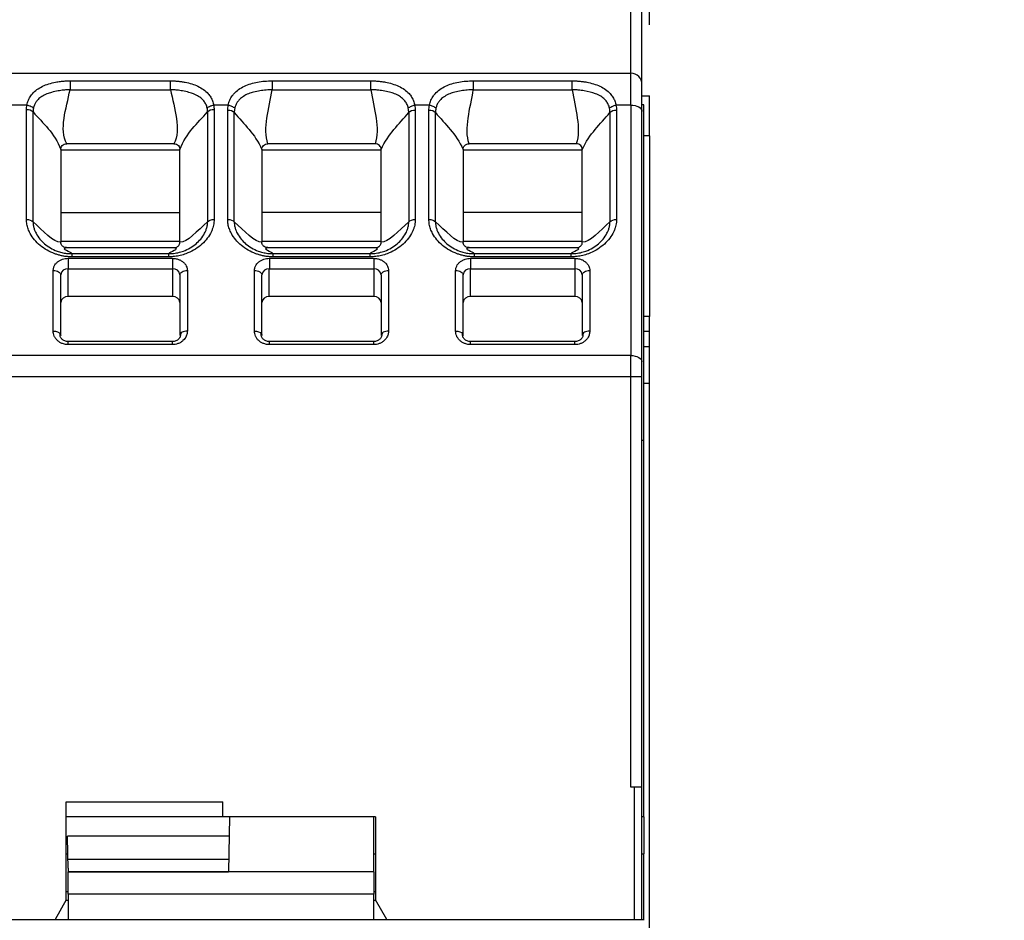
# Model space of a CAD drawing. Header units: millimetres. Extents: x 3 to 274, y 6 to 213.
# Tile 10 of 30: x 62 to 80, y 111 to 127. Entities that reach past the tile are written whole.
import ezdxf

# ---------------------------------------------------------------- set-up
doc = ezdxf.new("R2010")
doc.units = ezdxf.units.MM
doc.layers.add('DIMENSIONS', color=140, linetype='Continuous', lineweight=25)
doc.styles.add('SLDTEXTSTYLE0', font='TXT', dxfattribs={"width": 0.7})
doc.dimstyles.new('SLDDIMSTYLE0', dxfattribs={"dimtxt": 2.158008, "dimasz": 3.302, "dimexe": 0, "dimexo": 0.0625, "dimgap": 0.539502, "dimtad": 0, "dimtih": 1, "dimtoh": 1, "dimlfac": 1.5, "dimrnd": 1e-09, "dimzin": 4, "dimdsep": 46, "dimtxsty": 'SLDTEXTSTYLE0', "dimsah": 1, "dimcen": 0.09, "dimadec": 0, "dimazin": 1, "dimtfac": 1, "dimtmove": 0, "dimatfit": 0, "dimfxl": 1, "dimfrac": 2, "dimtolj": 1, "dimtzin": 12, "dimarcsym": 0})

# ---------------------------------------------------------------- blocks, each defined once
blk = doc.blocks.new('_D')
at = {"layer": 'DIMENSIONS', "transparency": 16777216}
for p, q in [((58.344, 126.865), (58.344, 142.99)), ((73.677, 126.865), (73.677, 142.99)), ((58.344, 139.815), (51.994, 139.815)), ((62.817, 139.815), (62.093, 139.815)), ((62.093, 139.815), (62.093, 136.385)), ((69.23, 139.815), (69.955, 139.815)), ((69.955, 139.815), (69.955, 136.385)), ((73.677, 139.815), (80.027, 139.815)), ((62.093, 136.385), (62.817, 136.385)), ((69.955, 136.385), (69.23, 136.385))]:
    blk.add_line(p, q, dxfattribs=at)
for points in [[(58.344, 139.815), (55.042, 140.323), (55.042, 139.307)], [(73.677, 139.815), (76.979, 139.307), (76.979, 140.323)]]:
    blk.add_solid(points, dxfattribs=at)
at = {"layer": 'DIMENSIONS', "transparency": 16777216, "char_height": 2.1167, "attachment_point": 1, "style": 'SLDTEXTSTYLE0'}
for s, insert in [('23.0', (62.817, 143.027)), ('0.91', (62.817, 139.114))]:
    blk.add_mtext(s, dxfattribs=dict(at, insert=insert))

msp = doc.modelspace()

# ---------------------------------------------------------------- linework, layer by layer
for p, q in [((73.3438, 125.9958), (73.3438, 127.2989)), ((73.5438, 125.8331), (73.5438, 127.2989)), ((58.6771, 125.9958), (73.3438, 125.9958)), ((73.3438, 125.4272), (73.3438, 125.9958)), ((63.3107, 125.8613), (65.1103, 125.8613)), ((66.9265, 125.8613), (68.6945, 125.8613)), ((70.5265, 125.8613), (72.2945, 125.8613)), ((63.3107, 125.7024), (65.1103, 125.7024)), ((66.9265, 125.7024), (68.6945, 125.7024)), ((70.5265, 125.7024), (72.2945, 125.7024)), ((73.5438, 125.5955), (73.6771, 125.5955)), ((73.6771, 124.8788), (73.6771, 125.5955)), ((62.5401, 125.4272), (62.2788, 125.4272)), ((62.532, 123.3813), (62.532, 125.3451)), ((62.6497, 123.3408), (62.6497, 125.3046)), ((65.7712, 125.3046), (65.7712, 123.3408)), ((66.1421, 125.4272), (65.8808, 125.4272)), ((65.889, 125.3451), (65.889, 123.3813)), ((66.132, 123.3813), (66.132, 125.3331)), ((66.2497, 123.3408), (66.2497, 125.2925)), ((69.3712, 125.2925), (69.3712, 123.3408)), ((69.7421, 125.4272), (69.4788, 125.4272)), ((69.489, 125.3331), (69.489, 123.3813)), ((69.732, 123.3813), (69.732, 125.3331)), ((69.8497, 123.3408), (69.8497, 125.2925)), ((72.9712, 125.2925), (72.9712, 123.3408)), ((73.3438, 125.4272), (73.0788, 125.4272)), ((73.089, 125.3331), (73.089, 123.3813)), ((73.3438, 125.4272), (73.3438, 120.948)), ((73.5771, 125.4291), (73.5438, 125.4291)), ((73.5438, 120.8333), (73.5438, 125.3125)), ((73.5771, 119.4291), (73.5771, 125.4291)), ((65.1678, 124.7341), (63.2532, 124.7341)), ((68.7683, 124.7341), (66.8527, 124.7341)), ((72.3683, 124.7341), (70.4527, 124.7341)), ((73.6771, 124.8788), (73.5771, 124.8788)), ((73.6771, 124.8788), (73.6771, 121.6455)), ((63.1438, 124.6301), (63.1438, 124.6249)), ((63.1438, 124.6249), (63.1438, 122.9866)), ((63.1438, 124.6249), (65.2771, 124.6249)), ((65.2771, 124.6249), (65.2771, 124.6301)), ((65.2771, 122.9866), (65.2771, 124.6249)), ((66.7438, 124.6354), (66.7438, 124.6249)), ((66.7438, 124.6249), (66.7438, 122.9866)), ((66.7438, 124.6249), (68.8771, 124.6249)), ((68.8771, 124.6249), (68.8771, 124.6354)), ((68.8771, 122.9866), (68.8771, 124.6249)), ((70.3438, 124.6354), (70.3438, 124.6249)), ((70.3438, 124.6249), (70.3438, 122.9866)), ((70.3438, 124.6249), (72.4771, 124.6249)), ((72.4771, 124.6249), (72.4771, 124.6354)), ((72.4771, 122.9866), (72.4771, 124.6249)), ((63.1438, 123.5069), (65.2771, 123.5069)), ((68.8771, 123.5069), (66.7438, 123.5069)), ((72.4771, 123.5069), (70.3438, 123.5069)), ((63.1438, 122.9866), (63.1438, 122.977)), ((65.2771, 122.9866), (63.1438, 122.9866)), ((65.2771, 122.977), (65.2771, 122.9866)), ((66.7438, 122.9866), (66.7438, 122.977)), ((68.8771, 122.9866), (66.7438, 122.9866)), ((68.8771, 122.977), (68.8771, 122.9866)), ((70.3438, 122.9866), (70.3438, 122.977)), ((72.4771, 122.9866), (70.3438, 122.9866)), ((72.4771, 122.977), (72.4771, 122.9866)), ((63.2507, 122.8774), (65.1703, 122.8774)), ((66.8507, 122.8774), (68.7703, 122.8774)), ((70.4507, 122.8774), (72.3703, 122.8774)), ((63.2771, 122.6864), (65.1438, 122.6864)), ((63.2771, 122.6864), (63.2771, 122.5007)), ((65.0799, 122.769), (63.341, 122.769)), ((65.0799, 122.7127), (63.341, 122.7127)), ((65.1438, 122.6864), (65.1438, 122.5007)), ((66.8771, 122.6864), (68.7438, 122.6864)), ((66.8771, 122.6864), (66.8771, 122.5007)), ((68.6799, 122.769), (66.941, 122.769)), ((68.6799, 122.7127), (66.941, 122.7127)), ((68.7438, 122.6864), (68.7438, 122.5007)), ((70.4771, 122.6864), (72.3438, 122.6864)), ((70.4771, 122.6864), (70.4771, 122.5007)), ((72.2799, 122.769), (70.541, 122.769)), ((72.2799, 122.7127), (70.541, 122.7127)), ((72.3438, 122.6864), (72.3438, 122.5007)), ((63.0105, 121.385), (63.0105, 122.468)), ((63.2751, 122.0036), (63.2751, 122.5007)), ((63.2771, 122.5007), (65.1438, 122.5007)), ((65.1458, 122.5007), (65.1458, 122.0036)), ((65.4105, 122.468), (65.4105, 121.385)), ((66.6105, 121.385), (66.6105, 122.468)), ((66.8751, 122.0036), (66.8751, 122.5007)), ((66.8771, 122.5007), (68.7438, 122.5007)), ((68.7458, 122.5007), (68.7458, 122.0036)), ((69.0105, 122.468), (69.0105, 121.385)), ((70.2105, 121.385), (70.2105, 122.468)), ((70.4751, 122.0036), (70.4751, 122.5007)), ((70.4771, 122.5007), (72.3438, 122.5007)), ((72.3458, 122.5007), (72.3458, 122.0036)), ((72.6105, 122.468), (72.6105, 121.385)), ((63.1438, 121.3086), (63.1438, 122.3915)), ((65.2771, 122.3915), (65.2771, 121.3086)), ((66.7438, 121.3086), (66.7438, 122.3915)), ((68.8771, 122.3915), (68.8771, 121.3086)), ((70.3438, 121.3086), (70.3438, 122.3915)), ((72.4771, 122.3915), (72.4771, 121.3086)), ((65.1458, 122.0036), (63.2751, 122.0036)), ((68.7458, 122.0036), (66.8751, 122.0036)), ((72.3458, 122.0036), (70.4751, 122.0036)), ((73.6771, 121.6455), (73.5771, 121.6455)), ((73.6771, 121.3788), (73.6771, 121.6455)), ((73.6771, 121.3788), (73.5771, 121.3788)), ((73.6771, 121.1121), (73.6771, 121.3788)), ((65.1438, 121.1999), (63.2771, 121.1999)), ((65.1438, 121.143), (63.2771, 121.143)), ((68.7438, 121.1999), (66.8771, 121.1999)), ((68.7438, 121.143), (66.8771, 121.143)), ((72.3438, 121.1999), (70.4771, 121.1999)), ((72.3438, 121.143), (70.4771, 121.143)), ((73.5771, 121.1121), (73.6771, 121.1121)), ((73.6771, 120.4455), (73.6771, 121.1121)), ((73.3438, 120.948), (58.6771, 120.948)), ((73.3438, 120.5656), (73.3438, 120.948)), ((73.3438, 120.5656), (58.6771, 120.5656)), ((73.5438, 120.5656), (73.3438, 120.5656)), ((73.3438, 113.2291), (73.3438, 120.5656)), ((73.5438, 113.2291), (73.5438, 120.5656)), ((73.6771, 120.4455), (73.5771, 120.4455)), ((73.6771, 109.2788), (73.6771, 120.4455)), ((73.5771, 119.4291), (73.5438, 119.4291)), ((73.5771, 112.6958), (73.5771, 119.4291)), ((73.4105, 113.2291), (73.3438, 113.2291)), ((73.4105, 110.8625), (73.4105, 113.2291)), ((73.5438, 113.2291), (73.4105, 113.2291)), ((73.5438, 110.8625), (73.5438, 113.2291)), ((63.2438, 112.9637), (66.0438, 112.9637)), ((63.2438, 111.2089), (63.2438, 112.9637)), ((66.0438, 112.6958), (66.0438, 112.9637)), ((66.0438, 112.6958), (63.2438, 112.6958)), ((68.7771, 112.6958), (66.0438, 112.6958)), ((66.1626, 112.6958), (66.1454, 111.7133)), ((68.7438, 111.7131), (68.7438, 112.6958)), ((68.7771, 112.6958), (68.7771, 111.2089)), ((73.5771, 112.6958), (73.5438, 112.6958)), ((73.5771, 112.6958), (73.5771, 112.0317)), ((66.1565, 112.3494), (63.2671, 112.3494)), ((63.2726, 112.0317), (63.2671, 112.3494)), ((63.2438, 112.0317), (63.2726, 112.0317)), ((63.277, 111.7792), (63.2726, 112.0317)), ((66.1493, 111.9349), (63.2743, 111.9349)), ((68.7438, 112.0317), (68.7771, 112.0317)), ((73.5438, 112.0317), (73.5771, 112.0317)), ((73.5771, 110.8625), (73.5771, 112.0317)), ((63.2771, 111.7792), (63.2771, 111.7133)), ((63.2771, 111.7133), (66.1454, 111.7133)), ((68.7438, 111.7131), (63.2771, 111.7131)), ((63.2771, 111.3132), (63.2771, 111.7131)), ((68.7438, 111.7131), (68.7438, 111.3132)), ((63.2771, 111.3543), (63.2438, 111.3543)), ((68.7771, 111.3543), (68.7438, 111.3543)), ((63.2438, 111.2089), (63.0438, 110.8625)), ((63.2421, 111.2059), (63.2771, 111.2059)), ((68.7438, 111.3132), (63.2771, 111.3132)), ((63.2771, 111.3132), (63.2771, 110.8625)), ((68.7438, 110.8625), (68.7438, 111.3132)), ((68.7438, 111.2059), (68.7788, 111.2059)), ((68.9771, 110.8625), (68.7771, 111.2089)), ((58.6105, 110.8625), (63.0438, 110.8625)), ((63.0438, 110.8625), (63.2771, 110.8625)), ((63.2771, 110.8625), (68.7438, 110.8625)), ((68.7438, 110.8625), (68.9771, 110.8625)), ((68.9771, 110.8625), (73.4105, 110.8625)), ((73.4105, 110.8625), (73.5438, 110.8625)), ((73.5438, 110.8625), (73.5771, 110.8625)), ((73.5771, 110.8455), (73.5771, 110.8625))]:
    msp.add_line(p, q)
at = {"flags": 128}
for points in [[(73.3438, 125.4272), (73.3828, 125.425), (73.4203, 125.4185), (73.4549, 125.4079), (73.4852, 125.3936), (73.5101, 125.3762), (73.5286, 125.3564), (73.54, 125.3349), (73.5438, 125.3125)], [(63.0105, 122.468), (63.0365, 122.4665), (63.0615, 122.4622), (63.0845, 122.4551), (63.1048, 122.4456), (63.1213, 122.434), (63.1337, 122.4208), (63.1412, 122.4064), (63.1438, 122.3915)], [(65.2771, 122.3915), (65.2797, 122.4064), (65.2873, 122.4208), (65.2996, 122.434), (65.3162, 122.4456), (65.3364, 122.4551), (65.3594, 122.4622), (65.3845, 122.4665), (65.4105, 122.468)], [(66.6105, 122.468), (66.6365, 122.4665), (66.6615, 122.4622), (66.6845, 122.4551), (66.7048, 122.4456), (66.7213, 122.434), (66.7337, 122.4208), (66.7412, 122.4064), (66.7438, 122.3915)], [(68.8771, 122.3915), (68.8797, 122.4064), (68.8873, 122.4208), (68.8996, 122.434), (68.9162, 122.4456), (68.9364, 122.4551), (68.9594, 122.4622), (68.9845, 122.4665), (69.0105, 122.468)], [(70.2105, 122.468), (70.2365, 122.4665), (70.2615, 122.4622), (70.2845, 122.4551), (70.3048, 122.4456), (70.3213, 122.434), (70.3337, 122.4208), (70.3412, 122.4064), (70.3438, 122.3915)], [(72.4771, 122.3915), (72.4797, 122.4064), (72.4873, 122.4208), (72.4996, 122.434), (72.5162, 122.4456), (72.5364, 122.4551), (72.5594, 122.4622), (72.5845, 122.4665), (72.6105, 122.468)], [(73.3438, 120.948), (73.3828, 120.9458), (73.4203, 120.9392), (73.4549, 120.9286), (73.4852, 120.9144), (73.5101, 120.897), (73.5286, 120.8772), (73.54, 120.8556), (73.5438, 120.8333)]]:
    msp.add_lwpolyline(points, dxfattribs=at)
for centre, radius, start, end in [((73.3438, 125.7958), 0.2, 0, 90), ((63.2661, 122.378), 0.1231, 85.3185, 173.32688), ((65.1549, 122.378), 0.1231, 6.67312, 94.6815), ((66.8661, 122.378), 0.1231, 85.31849, 173.32689), ((68.7549, 122.378), 0.1231, 6.67312, 94.68151), ((70.4661, 122.378), 0.1231, 85.31849, 173.32689), ((72.3549, 122.378), 0.1231, 6.67312, 94.6815), ((63.2643, 121.8828), 0.1213, 84.88893, 173.75645), ((65.1566, 121.8828), 0.1213, 6.24355, 95.11107), ((66.8643, 121.8828), 0.1213, 84.88893, 173.75645), ((68.7566, 121.8828), 0.1213, 6.24355, 95.11107), ((70.4643, 121.8828), 0.1213, 84.88893, 173.75645), ((72.3566, 121.8828), 0.1213, 6.24355, 95.11107)]:
    msp.add_arc(centre, radius, start, end)
for points, knots in [([(62.5401, 125.4272), (62.5432, 125.4423), (62.5495, 125.4724), (62.5649, 125.5152), (62.5846, 125.556), (62.6091, 125.5948), (62.6507, 125.6473), (62.7176, 125.7075), (62.817, 125.7654), (62.929, 125.8089), (63.0378, 125.8357), (63.1372, 125.8513), (63.2241, 125.8597), (63.2821, 125.8608), (63.3107, 125.8613)], [0, 0, 0, 0, 0.0508972, 0.1020762, 0.1538903, 0.2066799, 0.2607671, 0.3860022, 0.5139532, 0.6379522, 0.7599837, 0.8429749, 0.9225328, 1, 1, 1, 1]), ([(63.3107, 125.8613), (63.3107, 125.8475), (63.3107, 125.8234), (63.3107, 125.7658), (63.3107, 125.7325), (63.3107, 125.7024)], [0, 0, 0, 0, 0.5, 0.5, 1, 1, 1, 1]), ([(65.1103, 125.8613), (65.1316, 125.861), (65.1747, 125.8604), (65.2394, 125.8557), (65.3045, 125.8482), (65.3895, 125.834), (65.4914, 125.809), (65.6033, 125.7656), (65.7027, 125.7079), (65.7775, 125.6408), (65.8292, 125.5708), (65.8635, 125.5026), (65.8751, 125.4522), (65.8808, 125.4272)], [0, 0, 0, 0, 0.0578994, 0.1168055, 0.1773055, 0.2399421, 0.3616467, 0.48541, 0.6134223, 0.7385342, 0.8282084, 0.9148338, 1, 1, 1, 1]), ([(65.1103, 125.7024), (65.1103, 125.7325), (65.1103, 125.7658), (65.1103, 125.8234), (65.1103, 125.8475), (65.1103, 125.8613)], [0, 0, 0, 0, 0.5, 0.5, 1, 1, 1, 1]), ([(66.1421, 125.4272), (66.1455, 125.4423), (66.1522, 125.4724), (66.1682, 125.5151), (66.1885, 125.5559), (66.2137, 125.5947), (66.2565, 125.6476), (66.325, 125.7084), (66.4266, 125.7668), (66.5406, 125.8104), (66.6641, 125.8397), (66.7935, 125.8579), (66.8827, 125.8602), (66.9265, 125.8613)], [0, 0, 0, 0, 0.0505042, 0.1013277, 0.1528158, 0.2053007, 0.2590959, 0.3857399, 0.5142861, 0.6389399, 0.7609645, 0.8824936, 1, 1, 1, 1]), ([(66.9265, 125.8613), (66.9265, 125.8475), (66.9265, 125.8234), (66.9265, 125.7658), (66.9265, 125.7325), (66.9265, 125.7024)], [0, 0, 0, 0, 0.5, 0.5, 1, 1, 1, 1]), ([(68.6945, 125.8613), (68.7162, 125.861), (68.7598, 125.8604), (68.8253, 125.8559), (68.8908, 125.8486), (68.9767, 125.8347), (69.08, 125.8099), (69.1939, 125.7669), (69.2955, 125.7094), (69.3717, 125.6421), (69.4247, 125.5716), (69.4602, 125.503), (69.4727, 125.4523), (69.4788, 125.4272)], [0, 0, 0, 0, 0.0582607, 0.1172346, 0.1774766, 0.2395075, 0.3611641, 0.4855322, 0.6130637, 0.7384113, 0.8283726, 0.9150547, 1, 1, 1, 1]), ([(68.6945, 125.7024), (68.6945, 125.7325), (68.6945, 125.7658), (68.6945, 125.8234), (68.6945, 125.8475), (68.6945, 125.8613)], [0, 0, 0, 0, 0.5, 0.5, 1, 1, 1, 1]), ([(69.7421, 125.4272), (69.7455, 125.4423), (69.7522, 125.4724), (69.7682, 125.5152), (69.7886, 125.556), (69.8138, 125.5948), (69.8567, 125.6478), (69.9253, 125.7086), (70.0269, 125.767), (70.1408, 125.8105), (70.2642, 125.8398), (70.3936, 125.8579), (70.4827, 125.8602), (70.5265, 125.8613)], [0, 0, 0, 0, 0.05050648, 0.10135389, 0.15288869, 0.20544377, 0.2593331, 0.38610337, 0.51468377, 0.63922318, 0.7611163, 0.88249837, 1, 1, 1, 1]), ([(70.5265, 125.8613), (70.5265, 125.8475), (70.5265, 125.8234), (70.5265, 125.7658), (70.5265, 125.7325), (70.5265, 125.7024)], [0, 0, 0, 0, 0.5, 0.5, 1, 1, 1, 1]), ([(72.2945, 125.8613), (72.3162, 125.861), (72.3598, 125.8604), (72.4253, 125.8559), (72.4908, 125.8486), (72.5767, 125.8346), (72.6801, 125.8098), (72.794, 125.7668), (72.8957, 125.7092), (72.9719, 125.642), (73.0248, 125.5715), (73.0603, 125.503), (73.0727, 125.4523), (73.0788, 125.4272)], [0, 0, 0, 0, 0.058255, 0.1172317, 0.1774858, 0.2395388, 0.3612724, 0.4857606, 0.6133895, 0.7386835, 0.8284557, 0.9150481, 1, 1, 1, 1]), ([(72.2945, 125.7024), (72.2945, 125.7325), (72.2945, 125.7658), (72.2945, 125.8234), (72.2945, 125.8475), (72.2945, 125.8613)], [0, 0, 0, 0, 0.5, 0.5, 1, 1, 1, 1]), ([(63.3107, 125.7024), (63.2949, 125.7017), (63.2554, 125.7), (63.1834, 125.6938), (63.0873, 125.6806), (62.9879, 125.6588), (62.8907, 125.6276), (62.8083, 125.586), (62.7438, 125.5361), (62.7003, 125.4831), (62.6709, 125.4313), (62.6609, 125.3917), (62.6559, 125.372)], [0, 0, 0, 0, 0.0528113, 0.131741, 0.2430017, 0.3857175, 0.4965695, 0.6297997, 0.7514225, 0.8340129, 0.9176734, 1, 1, 1, 1]), ([(65.7651, 125.372), (65.7624, 125.3839), (65.757, 125.4079), (65.7433, 125.4414), (65.7261, 125.4729), (65.7054, 125.5021), (65.6704, 125.5413), (65.6122, 125.5863), (65.5297, 125.6278), (65.4326, 125.659), (65.3334, 125.6806), (65.2375, 125.6939), (65.1654, 125.7), (65.126, 125.7017), (65.1103, 125.7024)], [0, 0, 0, 0, 0.0493066, 0.0994341, 0.14986, 0.2000515, 0.249514, 0.3708841, 0.5042645, 0.6149556, 0.757193, 0.8684475, 0.9473068, 1, 1, 1, 1]), ([(66.9265, 125.7024), (66.9099, 125.7018), (66.8735, 125.7004), (66.8002, 125.6953), (66.7046, 125.6844), (66.5997, 125.663), (66.5003, 125.6308), (66.4142, 125.5874), (66.3478, 125.5361), (66.3029, 125.4824), (66.2728, 125.4304), (66.2624, 125.3908), (66.2572, 125.3713)], [0, 0, 0, 0, 0.0546361, 0.119848, 0.243107, 0.3788501, 0.4966129, 0.6295268, 0.7526799, 0.8365839, 0.9195704, 1, 1, 1, 1]), ([(69.3637, 125.3713), (69.3609, 125.3833), (69.3552, 125.4075), (69.3411, 125.4413), (69.3234, 125.4734), (69.302, 125.5032), (69.2661, 125.5432), (69.2065, 125.5888), (69.1216, 125.6303), (69.0223, 125.6615), (68.9193, 125.683), (68.8206, 125.6956), (68.7472, 125.7008), (68.7089, 125.702), (68.6945, 125.7024)], [0, 0, 0, 0, 0.0489107, 0.0987563, 0.1491544, 0.1996997, 0.2500025, 0.3707513, 0.5039505, 0.616797, 0.7569436, 0.8740359, 0.9526074, 1, 1, 1, 1]), ([(70.5265, 125.7024), (70.5099, 125.7018), (70.4735, 125.7004), (70.4002, 125.6953), (70.3048, 125.6845), (70.2, 125.6631), (70.1006, 125.6309), (70.0144, 125.5875), (69.948, 125.5362), (69.903, 125.4824), (69.8728, 125.4304), (69.8624, 125.3908), (69.8572, 125.3713)], [0, 0, 0, 0, 0.0546298, 0.1198138, 0.2429454, 0.3785428, 0.4961912, 0.629157, 0.7524311, 0.8364804, 0.9195478, 1, 1, 1, 1]), ([(72.9637, 125.3713), (72.9609, 125.3833), (72.9552, 125.4075), (72.9411, 125.4413), (72.9234, 125.4734), (72.9021, 125.5031), (72.8663, 125.5431), (72.8067, 125.5887), (72.6896, 125.6458), (72.5513, 125.6788), (72.4289, 125.6946), (72.3671, 125.6988), (72.3301, 125.7011), (72.3059, 125.702), (72.2945, 125.7024)], [0, 0, 0, 0, 0.0489554, 0.0988149, 0.1491914, 0.1996764, 0.2498788, 0.3706556, 0.5040359, 0.7567377, 0.877683, 0.9204851, 0.9622782, 1, 1, 1, 1]), ([(62.532, 125.3451), (62.5323, 125.3587), (62.5331, 125.3862), (62.5377, 125.4134), (62.5401, 125.4272)], [0, 0, 0, 0, 0.4938751, 1, 1, 1, 1]), ([(62.5401, 125.4272), (62.5603, 125.4246), (62.6075, 125.412), (62.6431, 125.3875), (62.6559, 125.372)], [0, 0, 0, 0, 0.4285714, 1, 1, 1, 1]), ([(65.7651, 125.372), (65.7779, 125.3875), (65.8134, 125.412), (65.8606, 125.4246), (65.8808, 125.4272)], [0, 0, 0, 0, 0.5714286, 1, 1, 1, 1]), ([(65.8808, 125.4272), (65.8832, 125.4134), (65.8879, 125.3862), (65.8886, 125.3587), (65.889, 125.3451)], [0, 0, 0, 0, 0.5061249, 1, 1, 1, 1]), ([(66.132, 125.3331), (66.1324, 125.3487), (66.1333, 125.3802), (66.1392, 125.4114), (66.1421, 125.4272)], [0, 0, 0, 0, 0.4937138, 1, 1, 1, 1]), ([(66.1421, 125.4272), (66.1622, 125.4244), (66.2089, 125.4114), (66.2443, 125.3867), (66.2572, 125.3713)], [0, 0, 0, 0, 0.4285714, 1, 1, 1, 1]), ([(69.3637, 125.3713), (69.3766, 125.3867), (69.412, 125.4114), (69.4588, 125.4244), (69.4788, 125.4272)], [0, 0, 0, 0, 0.5714286, 1, 1, 1, 1]), ([(69.4788, 125.4272), (69.4818, 125.4114), (69.4876, 125.3802), (69.4885, 125.3487), (69.489, 125.3331)], [0, 0, 0, 0, 0.5062862, 1, 1, 1, 1]), ([(69.732, 125.3331), (69.7324, 125.3487), (69.7333, 125.3802), (69.7392, 125.4114), (69.7421, 125.4272)], [0, 0, 0, 0, 0.4937138, 1, 1, 1, 1]), ([(69.7421, 125.4272), (69.7622, 125.4244), (69.8089, 125.4114), (69.8443, 125.3867), (69.8572, 125.3713)], [0, 0, 0, 0, 0.4285714, 1, 1, 1, 1]), ([(72.9637, 125.3713), (72.9766, 125.3867), (73.012, 125.4114), (73.0588, 125.4244), (73.0788, 125.4272)], [0, 0, 0, 0, 0.5714286, 1, 1, 1, 1]), ([(73.0788, 125.4272), (73.0818, 125.4114), (73.0876, 125.3802), (73.0885, 125.3487), (73.089, 125.3331)], [0, 0, 0, 0, 0.5062862, 1, 1, 1, 1]), ([(63.1438, 124.6301), (63.1438, 124.656), (63.1506, 124.6825), (63.1898, 124.7233), (63.2214, 124.7341), (63.2532, 124.7341)], [0, 0, 0, 0, 0.5, 0.5, 1, 1, 1, 1]), ([(65.1678, 124.7341), (65.1995, 124.7341), (65.2312, 124.7232), (65.2701, 124.6828), (65.2771, 124.6561), (65.2771, 124.6301)], [0, 0, 0, 0, 0.5, 0.5, 1, 1, 1, 1]), ([(66.7438, 124.6354), (66.7438, 124.6604), (66.7527, 124.6856), (66.7921, 124.7233), (66.8221, 124.7341), (66.8527, 124.7341)], [0, 0, 0, 0, 0.5, 0.5, 1, 1, 1, 1]), ([(68.8771, 124.6354), (68.8771, 124.6604), (68.8683, 124.6856), (68.8289, 124.7233), (68.7989, 124.7341), (68.7683, 124.7341)], [0, 0, 0, 0, 0.5, 0.5, 1, 1, 1, 1]), ([(70.3438, 124.6354), (70.3438, 124.6604), (70.3527, 124.6856), (70.3921, 124.7233), (70.4221, 124.7341), (70.4527, 124.7341)], [0, 0, 0, 0, 0.5, 0.5, 1, 1, 1, 1]), ([(72.4771, 124.6354), (72.4771, 124.6604), (72.4683, 124.6856), (72.4289, 124.7233), (72.3989, 124.7341), (72.3683, 124.7341)], [0, 0, 0, 0, 0.5, 0.5, 1, 1, 1, 1]), ([(63.341, 122.7127), (63.3205, 122.7131), (63.2794, 122.714), (63.2181, 122.721), (63.157, 122.7322), (63.0962, 122.7479), (63.0078, 122.7775), (62.8962, 122.8298), (62.7743, 122.9149), (62.6716, 123.0157), (62.6021, 123.1178), (62.5596, 123.2125), (62.5363, 123.2966), (62.5334, 123.3532), (62.532, 123.3813)], [0, 0, 0, 0, 0.0486271, 0.0974145, 0.1467423, 0.1969786, 0.2484717, 0.3730685, 0.5001036, 0.6266083, 0.7515624, 0.8362854, 0.9185569, 1, 1, 1, 1]), ([(62.6497, 123.3408), (62.65, 123.3271), (62.6506, 123.2922), (62.6612, 123.2374), (62.6797, 123.182), (62.7123, 123.112), (62.766, 123.0321), (62.8527, 122.9439), (62.9566, 122.8705), (63.0628, 122.8202), (63.1621, 122.7897), (63.2501, 122.7725), (63.3107, 122.7702), (63.341, 122.769)], [0, 0, 0, 0, 0.0464604, 0.1193846, 0.1889528, 0.2432193, 0.3764837, 0.4978534, 0.6261854, 0.7525799, 0.8338889, 0.9170718, 1, 1, 1, 1]), ([(65.889, 123.3813), (65.8884, 123.3645), (65.8874, 123.3308), (65.8791, 123.2804), (65.8657, 123.2302), (65.8469, 123.1802), (65.8116, 123.1075), (65.7491, 123.0154), (65.6468, 122.9144), (65.525, 122.8291), (65.4011, 122.7713), (65.2857, 122.7358), (65.1832, 122.7163), (65.1142, 122.7139), (65.0799, 122.7127)], [0, 0, 0, 0, 0.0487398, 0.0976309, 0.1470347, 0.1973016, 0.2487643, 0.3736635, 0.5004486, 0.626953, 0.7517599, 0.8365106, 0.9186949, 1, 1, 1, 1]), ([(65.0799, 122.769), (65.0983, 122.7695), (65.135, 122.7703), (65.1894, 122.7768), (65.2425, 122.7868), (65.2936, 122.8001), (65.3689, 122.8251), (65.4645, 122.8703), (65.568, 122.9436), (65.6544, 123.0316), (65.7083, 123.1117), (65.741, 123.182), (65.7598, 123.2378), (65.7704, 123.2925), (65.771, 123.3274), (65.7712, 123.3408)], [0, 0, 0, 0, 0.05020005, 0.10056297, 0.15054405, 0.19964745, 0.24744548, 0.37363725, 0.50181658, 0.62312479, 0.75691078, 0.81172591, 0.88071828, 0.95457843, 1, 1, 1, 1]), ([(66.941, 122.7127), (66.9205, 122.7131), (66.8793, 122.714), (66.8178, 122.721), (66.7566, 122.7322), (66.6957, 122.748), (66.6071, 122.7776), (66.4953, 122.8299), (66.3734, 122.9151), (66.2711, 123.016), (66.2019, 123.118), (66.1595, 123.2127), (66.1363, 123.2967), (66.1334, 123.3532), (66.132, 123.3813)], [0, 0, 0, 0, 0.0486903, 0.0975593, 0.1469874, 0.1973422, 0.2489715, 0.3738362, 0.5007764, 0.627026, 0.751811, 0.8364383, 0.9186299, 1, 1, 1, 1]), ([(66.2497, 123.3408), (66.2499, 123.3274), (66.2506, 123.2925), (66.2611, 123.2379), (66.2798, 123.1823), (66.3123, 123.1122), (66.366, 123.0323), (66.4522, 122.9443), (66.5556, 122.8709), (66.6618, 122.8204), (66.7611, 122.7899), (66.8495, 122.7726), (66.9104, 122.7702), (66.941, 122.769)], [0, 0, 0, 0, 0.0455418, 0.1191732, 0.1880216, 0.2426252, 0.3759776, 0.4970662, 0.6254197, 0.7520191, 0.8328604, 0.9162716, 1, 1, 1, 1]), ([(69.489, 123.3813), (69.4884, 123.3645), (69.4874, 123.3308), (69.4791, 123.2804), (69.4657, 123.2302), (69.4469, 123.1802), (69.4116, 123.1075), (69.3492, 123.0154), (69.2468, 122.9144), (69.125, 122.8291), (69.0011, 122.7713), (68.8857, 122.7358), (68.7832, 122.7163), (68.7142, 122.7139), (68.6799, 122.7127)], [0, 0, 0, 0, 0.04873982, 0.09763087, 0.14703457, 0.19730129, 0.24876376, 0.3736625, 0.50044742, 0.62695207, 0.75175934, 0.83651049, 0.91869499, 1, 1, 1, 1]), ([(68.6799, 122.769), (68.6983, 122.7695), (68.735, 122.7703), (68.7894, 122.7768), (68.8425, 122.7868), (68.8936, 122.8001), (68.9689, 122.8251), (69.0645, 122.8703), (69.168, 122.9436), (69.2544, 123.0316), (69.3083, 123.1117), (69.341, 123.182), (69.3598, 123.2378), (69.3704, 123.2925), (69.371, 123.3274), (69.3712, 123.3408)], [0, 0, 0, 0, 0.0501998, 0.1005626, 0.1505437, 0.1996474, 0.2474458, 0.3736379, 0.5018178, 0.6231261, 0.7569115, 0.8117267, 0.8807185, 0.9545791, 1, 1, 1, 1]), ([(70.541, 122.7127), (70.5205, 122.7131), (70.4794, 122.714), (70.4181, 122.721), (70.357, 122.7322), (70.2962, 122.7479), (70.2078, 122.7775), (70.0962, 122.8298), (69.9743, 122.9149), (69.8716, 123.0157), (69.8021, 123.1178), (69.7596, 123.2125), (69.7363, 123.2966), (69.7334, 123.3532), (69.732, 123.3813)], [0, 0, 0, 0, 0.0486271, 0.0974145, 0.1467424, 0.1969789, 0.2484724, 0.3730695, 0.5001052, 0.6266099, 0.7515633, 0.8362858, 0.918557, 1, 1, 1, 1]), ([(69.8497, 123.3408), (69.85, 123.3271), (69.8506, 123.2922), (69.8612, 123.2374), (69.8797, 123.182), (69.9123, 123.112), (69.966, 123.0321), (70.0527, 122.9439), (70.1566, 122.8705), (70.2628, 122.8202), (70.3621, 122.7897), (70.4501, 122.7725), (70.5107, 122.7702), (70.541, 122.769)], [0, 0, 0, 0, 0.046459, 0.1193843, 0.1889513, 0.2432183, 0.3764818, 0.4978522, 0.626185, 0.7525796, 0.8338892, 0.9170721, 1, 1, 1, 1]), ([(73.089, 123.3813), (73.0885, 123.3645), (73.0874, 123.3308), (73.0791, 123.2804), (73.0659, 123.2303), (73.0472, 123.1805), (73.0122, 123.1079), (72.9499, 123.0161), (72.8477, 122.9152), (72.7258, 122.83), (72.6016, 122.7719), (72.486, 122.7361), (72.3833, 122.7163), (72.3142, 122.7139), (72.2799, 122.7127)], [0, 0, 0, 0, 0.0487605, 0.0976194, 0.1469346, 0.1970542, 0.2483101, 0.3728218, 0.4993458, 0.6260135, 0.751153, 0.8363253, 0.9187062, 1, 1, 1, 1]), ([(72.2799, 122.769), (72.2982, 122.7695), (72.3349, 122.7703), (72.3894, 122.7768), (72.4426, 122.7868), (72.4939, 122.8002), (72.5695, 122.8254), (72.6653, 122.8708), (72.7687, 122.9443), (72.855, 123.0323), (72.9086, 123.1122), (72.9412, 123.1823), (72.9598, 123.2379), (72.9704, 123.2925), (72.971, 123.3274), (72.9712, 123.3408)], [0, 0, 0, 0, 0.05015391, 0.10054939, 0.15065122, 0.1999702, 0.24808237, 0.37463903, 0.50300214, 0.62404993, 0.7574085, 0.81198511, 0.8808432, 0.95446995, 1, 1, 1, 1]), ([(63.2507, 122.8774), (63.2392, 122.8774), (63.2276, 122.8789), (63.2167, 122.8819), (63.2058, 122.8849), (63.1954, 122.8896), (63.1864, 122.8955), (63.1777, 122.9011), (63.1701, 122.9081), (63.1641, 122.9158), (63.1577, 122.9238), (63.1529, 122.9327), (63.1496, 122.9419), (63.1456, 122.9532), (63.1438, 122.9652), (63.1438, 122.977)], [0, 0, 0, 0, 0.0000516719, 0.0000516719, 0.0000516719, 0.00010354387, 0.00010354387, 0.00010354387, 0.00015352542, 0.00015352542, 0.00015352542, 0.00020601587, 0.00020601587, 0.00020601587, 0.00027077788, 0.00027077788, 0.00027077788, 0.00027077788]), ([(65.1703, 122.8774), (65.1817, 122.8774), (65.1934, 122.8789), (65.2043, 122.8819), (65.2152, 122.8849), (65.2256, 122.8896), (65.2346, 122.8955), (65.2432, 122.9011), (65.2508, 122.9081), (65.2569, 122.9158), (65.2632, 122.9238), (65.2681, 122.9327), (65.2713, 122.9419), (65.2754, 122.9532), (65.2771, 122.9652), (65.2771, 122.977)], [0, 0, 0, 0, 0.0000516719, 0.0000516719, 0.0000516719, 0.00010354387, 0.00010354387, 0.00010354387, 0.00015352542, 0.00015352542, 0.00015352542, 0.00020601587, 0.00020601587, 0.00020601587, 0.00027077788, 0.00027077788, 0.00027077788, 0.00027077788]), ([(66.8507, 122.8774), (66.8392, 122.8774), (66.8276, 122.8789), (66.8167, 122.8819), (66.8058, 122.8849), (66.7954, 122.8896), (66.7864, 122.8955), (66.7777, 122.9011), (66.7701, 122.9081), (66.7641, 122.9158), (66.7577, 122.9238), (66.7529, 122.9327), (66.7496, 122.9419), (66.7456, 122.9532), (66.7438, 122.9652), (66.7438, 122.977)], [0, 0, 0, 0, 0.0000516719, 0.0000516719, 0.0000516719, 0.00010354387, 0.00010354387, 0.00010354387, 0.00015352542, 0.00015352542, 0.00015352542, 0.00020601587, 0.00020601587, 0.00020601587, 0.00027077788, 0.00027077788, 0.00027077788, 0.00027077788]), ([(68.7703, 122.8774), (68.7817, 122.8774), (68.7934, 122.8789), (68.8043, 122.8819), (68.8152, 122.8849), (68.8256, 122.8896), (68.8346, 122.8955), (68.8432, 122.9011), (68.8508, 122.9081), (68.8569, 122.9158), (68.8632, 122.9238), (68.8681, 122.9327), (68.8713, 122.9419), (68.8754, 122.9532), (68.8771, 122.9652), (68.8771, 122.977)], [0, 0, 0, 0, 0.0000516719, 0.0000516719, 0.0000516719, 0.00010354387, 0.00010354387, 0.00010354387, 0.00015352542, 0.00015352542, 0.00015352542, 0.00020601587, 0.00020601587, 0.00020601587, 0.00027077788, 0.00027077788, 0.00027077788, 0.00027077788]), ([(70.4507, 122.8774), (70.4392, 122.8774), (70.4276, 122.8789), (70.4167, 122.8819), (70.4058, 122.8849), (70.3954, 122.8896), (70.3864, 122.8955), (70.3777, 122.9011), (70.3701, 122.9081), (70.3641, 122.9158), (70.3577, 122.9238), (70.3529, 122.9327), (70.3496, 122.9419), (70.3456, 122.9532), (70.3438, 122.9652), (70.3438, 122.977)], [0, 0, 0, 0, 0.0000516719, 0.0000516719, 0.0000516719, 0.00010354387, 0.00010354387, 0.00010354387, 0.00015352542, 0.00015352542, 0.00015352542, 0.00020601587, 0.00020601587, 0.00020601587, 0.00027077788, 0.00027077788, 0.00027077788, 0.00027077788]), ([(72.3703, 122.8774), (72.3817, 122.8774), (72.3934, 122.8789), (72.4043, 122.8819), (72.4152, 122.8849), (72.4256, 122.8896), (72.4346, 122.8955), (72.4432, 122.9011), (72.4508, 122.9081), (72.4569, 122.9158), (72.4632, 122.9238), (72.4681, 122.9327), (72.4713, 122.9419), (72.4754, 122.9532), (72.4771, 122.9652), (72.4771, 122.977)], [0, 0, 0, 0, 0.0000516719, 0.0000516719, 0.0000516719, 0.00010354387, 0.00010354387, 0.00010354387, 0.00015352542, 0.00015352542, 0.00015352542, 0.00020601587, 0.00020601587, 0.00020601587, 0.00027077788, 0.00027077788, 0.00027077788, 0.00027077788]), ([(63.0105, 122.468), (63.0109, 122.4771), (63.0117, 122.4953), (63.0182, 122.5223), (63.0305, 122.5538), (63.0525, 122.5886), (63.087, 122.6232), (63.1295, 122.6518), (63.1768, 122.6717), (63.2267, 122.6843), (63.2603, 122.6857), (63.2771, 122.6864)], [0, 0, 0, 0, 0.0795968, 0.1592228, 0.2401291, 0.3686016, 0.5000689, 0.6285428, 0.7600114, 0.8792821, 1, 1, 1, 1]), ([(65.1438, 122.6864), (65.1549, 122.6861), (65.1771, 122.6854), (65.2101, 122.6801), (65.2485, 122.67), (65.2911, 122.652), (65.3333, 122.6237), (65.3683, 122.5889), (65.3925, 122.5502), (65.4079, 122.5093), (65.4096, 122.4818), (65.4105, 122.468)], [0, 0, 0, 0, 0.0795968, 0.1592228, 0.2401291, 0.3686016, 0.5000689, 0.6285428, 0.7600114, 0.8792821, 1, 1, 1, 1]), ([(66.6105, 122.468), (66.6109, 122.4771), (66.6117, 122.4953), (66.6182, 122.5223), (66.6305, 122.5538), (66.6525, 122.5886), (66.687, 122.6232), (66.7295, 122.6518), (66.7768, 122.6717), (66.8267, 122.6843), (66.8603, 122.6857), (66.8771, 122.6864)], [0, 0, 0, 0, 0.0795968, 0.1592228, 0.2401291, 0.3686016, 0.5000689, 0.6285428, 0.7600114, 0.8792821, 1, 1, 1, 1]), ([(68.7438, 122.6864), (68.7549, 122.6861), (68.7771, 122.6854), (68.8101, 122.6801), (68.8485, 122.67), (68.8911, 122.652), (68.9333, 122.6237), (68.9683, 122.5889), (68.9925, 122.5502), (69.0079, 122.5093), (69.0096, 122.4818), (69.0105, 122.468)], [0, 0, 0, 0, 0.0795968, 0.1592228, 0.2401291, 0.3686016, 0.5000689, 0.6285428, 0.7600114, 0.8792821, 1, 1, 1, 1]), ([(70.2105, 122.468), (70.2109, 122.4771), (70.2117, 122.4953), (70.2182, 122.5223), (70.2305, 122.5538), (70.2525, 122.5886), (70.287, 122.6232), (70.3295, 122.6518), (70.3768, 122.6717), (70.4267, 122.6843), (70.4603, 122.6857), (70.4771, 122.6864)], [0, 0, 0, 0, 0.0795968, 0.1592228, 0.2401291, 0.3686016, 0.5000689, 0.6285428, 0.7600114, 0.8792821, 1, 1, 1, 1]), ([(72.3438, 122.6864), (72.3549, 122.6861), (72.3771, 122.6854), (72.4101, 122.6801), (72.4485, 122.67), (72.4911, 122.652), (72.5333, 122.6237), (72.5683, 122.5889), (72.5925, 122.5502), (72.6079, 122.5093), (72.6096, 122.4818), (72.6105, 122.468)], [0, 0, 0, 0, 0.0795968, 0.1592228, 0.2401291, 0.3686016, 0.5000689, 0.6285428, 0.7600114, 0.8792821, 1, 1, 1, 1]), ([(63.2771, 121.143), (63.266, 121.1434), (63.2438, 121.1441), (63.2107, 121.1501), (63.1721, 121.1613), (63.1294, 121.1815), (63.0872, 121.2128), (63.0524, 121.2514), (63.0283, 121.2943), (63.0131, 121.3395), (63.0113, 121.3698), (63.0105, 121.385)], [0, 0, 0, 0, 0.0755037, 0.1513025, 0.2288341, 0.3535315, 0.4837095, 0.6135601, 0.7489187, 0.8732882, 1, 1, 1, 1]), ([(65.4105, 121.385), (65.4101, 121.375), (65.4093, 121.3548), (65.4027, 121.325), (65.3852, 121.275), (65.3486, 121.224), (65.2919, 121.1816), (65.2445, 121.1594), (65.1944, 121.1454), (65.1607, 121.1438), (65.1438, 121.143)], [0, 0, 0, 0, 0.0836964, 0.167181, 0.251537, 0.5158065, 0.643222, 0.771023, 0.8852764, 1, 1, 1, 1]), ([(65.4105, 121.385), (65.3931, 121.3839), (65.3583, 121.3815), (65.313, 121.3642), (65.296, 121.3467), (65.2875, 121.338)], [0, 0, 0, 0, 0.3342153, 0.6684306, 1, 1, 1, 1]), ([(66.8771, 121.143), (66.866, 121.1434), (66.8438, 121.1441), (66.8107, 121.1501), (66.7721, 121.1613), (66.7294, 121.1815), (66.6872, 121.2128), (66.6524, 121.2514), (66.6283, 121.2943), (66.6131, 121.3395), (66.6113, 121.3698), (66.6105, 121.385)], [0, 0, 0, 0, 0.0755037, 0.1513025, 0.2288341, 0.3535315, 0.4837095, 0.6135601, 0.7489187, 0.8732882, 1, 1, 1, 1]), ([(69.0105, 121.385), (69.0101, 121.375), (69.0093, 121.3548), (69.0027, 121.325), (68.9852, 121.275), (68.9486, 121.224), (68.8919, 121.1816), (68.8445, 121.1594), (68.7944, 121.1454), (68.7607, 121.1438), (68.7438, 121.143)], [0, 0, 0, 0, 0.0836964, 0.167181, 0.251537, 0.5158065, 0.643222, 0.771023, 0.8852764, 1, 1, 1, 1]), ([(69.0105, 121.385), (68.9931, 121.3839), (68.9583, 121.3815), (68.913, 121.3642), (68.896, 121.3467), (68.8875, 121.338)], [0, 0, 0, 0, 0.3342153, 0.6684306, 1, 1, 1, 1]), ([(70.4771, 121.143), (70.466, 121.1434), (70.4438, 121.1441), (70.4107, 121.1501), (70.3721, 121.1613), (70.3294, 121.1815), (70.2872, 121.2128), (70.2524, 121.2514), (70.2283, 121.2943), (70.2131, 121.3395), (70.2113, 121.3698), (70.2105, 121.385)], [0, 0, 0, 0, 0.0755037, 0.1513025, 0.2288341, 0.3535315, 0.4837095, 0.6135601, 0.7489187, 0.8732882, 1, 1, 1, 1]), ([(72.6105, 121.385), (72.6101, 121.375), (72.6093, 121.3548), (72.6027, 121.325), (72.5852, 121.275), (72.5486, 121.224), (72.4919, 121.1816), (72.4445, 121.1594), (72.3944, 121.1454), (72.3607, 121.1438), (72.3438, 121.143)], [0, 0, 0, 0, 0.0836964, 0.167181, 0.251537, 0.5158065, 0.643222, 0.771023, 0.8852764, 1, 1, 1, 1]), ([(72.6105, 121.385), (72.5931, 121.3839), (72.5583, 121.3815), (72.513, 121.3642), (72.496, 121.3467), (72.4875, 121.338)], [0, 0, 0, 0, 0.3342153, 0.6684306, 1, 1, 1, 1]), ([(63.2771, 121.1973), (63.2664, 121.198), (63.2447, 121.1993), (63.2143, 121.2089), (63.1872, 121.2233), (63.1571, 121.2487), (63.132, 121.2887), (63.1331, 121.3215), (63.1337, 121.3381)], [0, 0, 0, 0, 0.11444935, 0.23060373, 0.35018162, 0.47414216, 0.73323857, 1, 1, 1, 1]), ([(65.2876, 121.338), (65.288, 121.3214), (65.2887, 121.2886), (65.2639, 121.2486), (65.2335, 121.2234), (65.2065, 121.209), (65.1762, 121.1993), (65.1545, 121.198), (65.1438, 121.1974)], [0, 0, 0, 0, 0.2671671, 0.5262362, 0.6500388, 0.7695939, 0.8856933, 1, 1, 1, 1]), ([(65.2875, 121.338), (65.2874, 121.338), (65.2777, 121.3296), (65.2774, 121.3191), (65.2771, 121.3086)], [0, 0, 0, 0, 0.0078546, 1, 1, 1, 1]), ([(66.8771, 121.1973), (66.8664, 121.198), (66.8447, 121.1993), (66.8143, 121.2089), (66.7872, 121.2233), (66.7571, 121.2487), (66.732, 121.2887), (66.7331, 121.3215), (66.7337, 121.3381)], [0, 0, 0, 0, 0.11444935, 0.23060373, 0.35018162, 0.47414216, 0.73323857, 1, 1, 1, 1]), ([(68.8876, 121.338), (68.888, 121.3214), (68.8887, 121.2886), (68.8639, 121.2486), (68.8335, 121.2234), (68.8065, 121.209), (68.7762, 121.1993), (68.7545, 121.198), (68.7438, 121.1974)], [0, 0, 0, 0, 0.2671671, 0.5262362, 0.6500388, 0.7695939, 0.8856933, 1, 1, 1, 1]), ([(68.8875, 121.338), (68.8874, 121.338), (68.8777, 121.3296), (68.8774, 121.3191), (68.8771, 121.3086)], [0, 0, 0, 0, 0.0078546, 1, 1, 1, 1]), ([(70.4771, 121.1973), (70.4664, 121.198), (70.4447, 121.1993), (70.4143, 121.2089), (70.3872, 121.2233), (70.3571, 121.2487), (70.332, 121.2887), (70.3331, 121.3215), (70.3337, 121.3381)], [0, 0, 0, 0, 0.1144494, 0.2306037, 0.3501816, 0.4741422, 0.7332386, 1, 1, 1, 1]), ([(72.4876, 121.338), (72.488, 121.3214), (72.4887, 121.2886), (72.4639, 121.2486), (72.4335, 121.2234), (72.4065, 121.209), (72.3762, 121.1993), (72.3545, 121.198), (72.3438, 121.1974)], [0, 0, 0, 0, 0.2671671, 0.5262362, 0.6500388, 0.7695939, 0.8856933, 1, 1, 1, 1]), ([(72.4875, 121.338), (72.4874, 121.338), (72.4777, 121.3296), (72.4774, 121.3191), (72.4771, 121.3086)], [0, 0, 0, 0, 0.0078546, 1, 1, 1, 1]), ([(65.1438, 121.1969), (65.1438, 121.1977), (65.1438, 121.2019), (65.1438, 121.1998), (65.1438, 121.1981)], [0, 0, 0, 0, 0.1797127, 1, 1, 1, 1]), ([(65.1438, 121.143), (65.1438, 121.1526), (65.1438, 121.1718), (65.1438, 121.1904), (65.1438, 121.1949), (65.1438, 121.1969)], [0, 0, 0, 0, 0.3595939, 0.7191878, 1, 1, 1, 1]), ([(68.7438, 121.1969), (68.7438, 121.1977), (68.7438, 121.2019), (68.7438, 121.1998), (68.7438, 121.1981)], [0, 0, 0, 0, 0.1797127, 1, 1, 1, 1]), ([(68.7438, 121.143), (68.7438, 121.1526), (68.7438, 121.1718), (68.7438, 121.1904), (68.7438, 121.1949), (68.7438, 121.1969)], [0, 0, 0, 0, 0.3595939, 0.7191878, 1, 1, 1, 1]), ([(72.3438, 121.1969), (72.3438, 121.1977), (72.3438, 121.2019), (72.3438, 121.1998), (72.3438, 121.1981)], [0, 0, 0, 0, 0.1797127, 1, 1, 1, 1]), ([(72.3438, 121.143), (72.3438, 121.1526), (72.3438, 121.1718), (72.3438, 121.1904), (72.3438, 121.1949), (72.3438, 121.1969)], [0, 0, 0, 0, 0.3595939, 0.7191878, 1, 1, 1, 1])]:
    msp.add_open_spline(points, degree=3, knots=knots)
for points in [[(73.5438, 125.3125), (73.5438, 125.6154), (73.5438, 125.7958), (73.5438, 125.7958)], [(63.2532, 124.7341), (63.1108, 124.9922), (63.2451, 125.3611), (63.3107, 125.7024)], [(65.1103, 125.7024), (65.1758, 125.3611), (65.3101, 124.9922), (65.1678, 124.7341)], [(66.8527, 124.7341), (66.7554, 125.0081), (66.8749, 125.3688), (66.9265, 125.7024)], [(68.6945, 125.7024), (68.746, 125.3688), (68.8655, 125.0081), (68.7683, 124.7341)], [(70.4527, 124.7341), (70.3554, 125.0081), (70.4749, 125.3688), (70.5265, 125.7024)], [(72.2945, 125.7024), (72.346, 125.3688), (72.4655, 125.0081), (72.3683, 124.7341)], [(62.6497, 125.3046), (62.6271, 125.3289), (62.5801, 125.3451), (62.532, 125.3451)], [(62.6559, 125.372), (62.6514, 125.3482), (62.6494, 125.3257), (62.6497, 125.3046)], [(62.6497, 125.3046), (62.8288, 125.1006), (63.0328, 124.9329), (63.1438, 124.6301)], [(65.2771, 124.6301), (65.3881, 124.9329), (65.5922, 125.1006), (65.7712, 125.3046)], [(65.7712, 125.3046), (65.7715, 125.3257), (65.7696, 125.3482), (65.7651, 125.372)], [(65.889, 125.3451), (65.8409, 125.3451), (65.7938, 125.3289), (65.7712, 125.3046)], [(66.2497, 125.2925), (66.2271, 125.3169), (66.1801, 125.3331), (66.132, 125.3331)], [(66.2572, 125.3713), (66.2517, 125.3433), (66.2493, 125.317), (66.2497, 125.2925)], [(66.2497, 125.2925), (66.4225, 125.0853), (66.6192, 124.9126), (66.7438, 124.6354)], [(68.8771, 124.6354), (69.0018, 124.9126), (69.1984, 125.0853), (69.3712, 125.2925)], [(69.3712, 125.2925), (69.3716, 125.317), (69.3693, 125.3433), (69.3637, 125.3713)], [(69.489, 125.3331), (69.4409, 125.3331), (69.3938, 125.3169), (69.3712, 125.2925)], [(69.8497, 125.2925), (69.8271, 125.3169), (69.7801, 125.3331), (69.732, 125.3331)], [(69.8572, 125.3713), (69.8517, 125.3433), (69.8493, 125.317), (69.8497, 125.2925)], [(69.8497, 125.2925), (70.0225, 125.0853), (70.2192, 124.9126), (70.3438, 124.6354)], [(72.4771, 124.6354), (72.6018, 124.9126), (72.7984, 125.0853), (72.9712, 125.2925)], [(72.9712, 125.2925), (72.9716, 125.317), (72.9693, 125.3433), (72.9637, 125.3713)], [(73.089, 125.3331), (73.0409, 125.3331), (72.9938, 125.3169), (72.9712, 125.2925)], [(62.532, 123.3813), (62.5801, 123.3813), (62.6271, 123.3651), (62.6497, 123.3408)], [(63.1438, 122.977), (63.0208, 122.955), (62.8236, 123.1879), (62.6497, 123.3408)], [(65.7712, 123.3408), (65.5973, 123.1879), (65.4001, 122.955), (65.2771, 122.977)], [(65.7712, 123.3408), (65.7938, 123.3651), (65.8409, 123.3813), (65.889, 123.3813)], [(66.132, 123.3813), (66.1801, 123.3813), (66.2271, 123.3651), (66.2497, 123.3408)], [(66.7438, 122.977), (66.6208, 122.955), (66.4236, 123.1879), (66.2497, 123.3408)], [(69.3712, 123.3408), (69.1973, 123.1879), (69.0001, 122.955), (68.8771, 122.977)], [(69.3712, 123.3408), (69.3938, 123.3651), (69.4409, 123.3813), (69.489, 123.3813)], [(69.732, 123.3813), (69.7801, 123.3813), (69.8271, 123.3651), (69.8497, 123.3408)], [(70.3438, 122.977), (70.2208, 122.955), (70.0236, 123.1879), (69.8497, 123.3408)], [(72.9712, 123.3408), (72.7973, 123.1879), (72.6001, 122.955), (72.4771, 122.977)], [(72.9712, 123.3408), (72.9938, 123.3651), (73.0409, 123.3813), (73.089, 123.3813)], [(63.341, 122.769), (63.3286, 122.8045), (63.1331, 122.8465), (63.2507, 122.8774)], [(65.1703, 122.8774), (65.2878, 122.8465), (65.0924, 122.8045), (65.0799, 122.769)], [(66.941, 122.769), (66.9286, 122.8045), (66.7331, 122.8465), (66.8507, 122.8774)], [(68.7703, 122.8774), (68.8878, 122.8465), (68.6924, 122.8045), (68.6799, 122.769)], [(70.541, 122.769), (70.5286, 122.8045), (70.3331, 122.8465), (70.4507, 122.8774)], [(72.3703, 122.8774), (72.4878, 122.8465), (72.2924, 122.8045), (72.2799, 122.769)], [(63.341, 122.769), (63.341, 122.7656), (63.341, 122.7444), (63.341, 122.7127)], [(65.0799, 122.7127), (65.0799, 122.7444), (65.0799, 122.7656), (65.0799, 122.769)], [(66.941, 122.769), (66.941, 122.7656), (66.941, 122.7444), (66.941, 122.7127)], [(68.6799, 122.7127), (68.6799, 122.7444), (68.6799, 122.7656), (68.6799, 122.769)], [(70.541, 122.769), (70.541, 122.7656), (70.541, 122.7444), (70.541, 122.7127)], [(72.2799, 122.7127), (72.2799, 122.7444), (72.2799, 122.7656), (72.2799, 122.769)], [(63.0105, 121.385), (63.0628, 121.385), (63.1136, 121.3656), (63.1337, 121.3378)], [(66.6105, 121.385), (66.6628, 121.385), (66.7136, 121.3656), (66.7337, 121.3378)], [(70.2105, 121.385), (70.2628, 121.385), (70.3136, 121.3656), (70.3337, 121.3378)], [(63.1337, 121.3378), (63.1403, 121.3286), (63.1438, 121.3186), (63.1438, 121.3086)], [(66.7337, 121.3378), (66.7403, 121.3286), (66.7438, 121.3186), (66.7438, 121.3086)], [(70.3337, 121.3378), (70.3403, 121.3286), (70.3438, 121.3186), (70.3438, 121.3086)], [(63.2771, 121.143), (63.2771, 121.1635), (63.2771, 121.1962), (63.2771, 121.2022), (63.2771, 121.1981)], [(66.8771, 121.143), (66.8771, 121.1635), (66.8771, 121.1962), (66.8771, 121.2022), (66.8771, 121.1981)], [(70.4771, 121.143), (70.4771, 121.1635), (70.4771, 121.1962), (70.4771, 121.2022), (70.4771, 121.1981)], [(73.5438, 120.5656), (73.5438, 120.6614), (73.5438, 120.7548), (73.5438, 120.8333)]]:
    msp.add_open_spline(points, degree=3)

# ---------------------------------------------------------------- dimensions: what is measured, and where the dimension line sits
at = {"layer": 'DIMENSIONS'}
dim = msp.add_linear_dim(base=(73.6771, 139.815), p1=(58.3438, 125.5955), p2=(73.6771, 125.5955), dimstyle='SLDDIMSTYLE0', dxfattribs=at)
dim.commit()
dim.dimension.update_dxf_attribs({"geometry": '_D', "text_midpoint": (66.0235, 139.815), "dimtype": 160})

doc.saveas('drawing.dxf')
